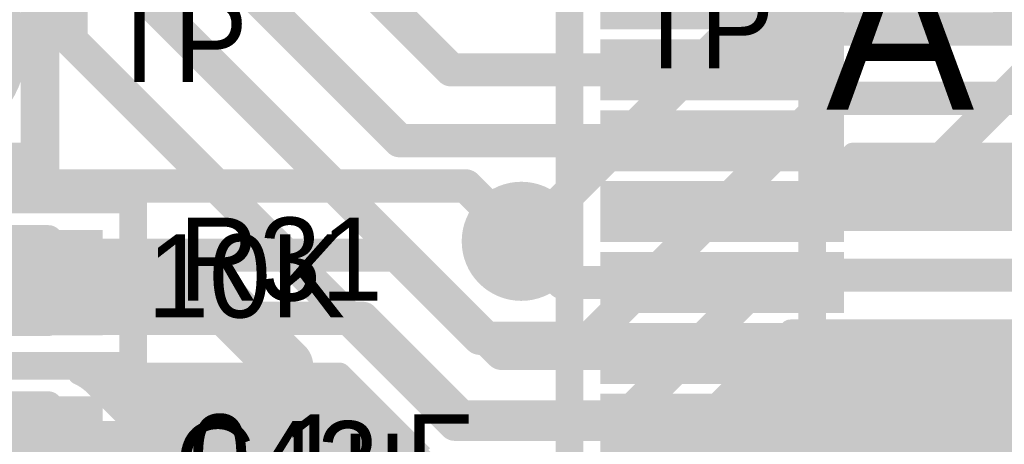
# Model space of a CAD drawing. Extents: x 7.17 to 14.1, y 4 to 11.75.
# Tile 39 of 189: x 8.34 to 8.7, y 7.38 to 7.53. Entities that reach past the tile are written whole.
import ezdxf

# ---------------------------------------------------------------- set-up
doc = ezdxf.new("R2010")
doc.units = 0
doc.layers.get('0').update_dxf_attribs({"linetype": 'CONTINUOUS'})
for name, color, linetype in [('BOTTOMLAYER', 5, 'CONTINUOUS'), ('BOTTOMSOLDER', 6, 'CONTINUOUS'), ('MECHANICAL1', 6, 'CONTINUOUS'), ('MECHANICAL5', 56, 'CONTINUOUS'), ('MULTILAYER', 9, 'CONTINUOUS'), ('TOPLAYER', 1, 'CONTINUOUS'), ('TOPOVERLAY', 2, 'CONTINUOUS'), ('TOPPASTE', 8, 'CONTINUOUS'), ('TOPSOLDER', 216, 'CONTINUOUS')]:
    doc.layers.add(name, color=color, linetype=linetype)

# ---------------------------------------------------------------- blocks, each defined once
blk = doc.blocks.new('TEST_POINT_PAD_3_58')
at = {"layer": 'BOTTOMSOLDER', "const_width": 0.0365}
blk.add_lwpolyline([(-0.01825, 0, 1), (0.01825, 0, 1)], format="xyb", close=True, dxfattribs=at)
at = {"layer": 'MECHANICAL1', "const_width": 0.01}
for points in [[(-0.03937, 0.03937), (0, 0.03937)], [(-0.03937, -0.03937), (-0.03937, 0.03937)], [(0, 0.03937), (0.03937, 0.03937)], [(0.03937, -0.03937), (0.03937, 0.03937)], [(-0.03937, -0.03937), (0.03937, -0.03937)]]:
    blk.add_lwpolyline(points, dxfattribs=at)
at = {"layer": 'MECHANICAL1', "const_width": 0.005}
for points in [[(-0.04187, 0.03937, 1), (-0.03687, 0.03937, 1)], [(-0.04187, 0.03937, 1), (-0.03687, 0.03937, 1)], [(-0.0025, 0.03937, 1), (0.0025, 0.03937, 1)], [(-0.0025, 0.03937, 1), (0.0025, 0.03937, 1)], [(0.03687, 0.03937, 1), (0.04187, 0.03937, 1)], [(0.03687, 0.03937, 1), (0.04187, 0.03937, 1)], [(-0.04187, -0.03937, 1), (-0.03687, -0.03937, 1)], [(-0.04187, -0.03937, 1), (-0.03687, -0.03937, 1)], [(0.03687, -0.03937, 1), (0.04187, -0.03937, 1)], [(0.03687, -0.03937, 1), (0.04187, -0.03937, 1)]]:
    blk.add_lwpolyline(points, format="xyb", close=True, dxfattribs=at)
at = {"layer": 'MULTILAYER', "const_width": 0.0325}
blk.add_lwpolyline([(-0.01625, 0, 1), (0.01625, 0, 1)], format="xyb", close=True, dxfattribs=at)
at = {"layer": 'TOPOVERLAY', "const_width": 0.01}
for points in [[(-0.043307, 0.043307), (0.043307, 0.043307)], [(-0.043307, -0.043307), (-0.043307, 0.043307)], [(0.043307, 0.03937), (0.043307, 0.043307)], [(0.043307, -0.043307), (0.043307, 0.03937)], [(-0.043307, -0.043307), (0.043307, -0.043307)]]:
    blk.add_lwpolyline(points, dxfattribs=at)
at = {"layer": 'TOPOVERLAY', "const_width": 0.005}
for points in [[(-0.045807, 0.043307, 1), (-0.040807, 0.043307, 1)], [(-0.045807, 0.043307, 1), (-0.040807, 0.043307, 1)], [(0.040807, 0.043307, 1), (0.045807, 0.043307, 1)], [(0.040807, 0.043307, 1), (0.045807, 0.043307, 1)], [(0.040807, 0.03937, 1), (0.045807, 0.03937, 1)], [(0.040807, 0.03937, 1), (0.045807, 0.03937, 1)], [(-0.045807, -0.043307, 1), (-0.040807, -0.043307, 1)], [(-0.045807, -0.043307, 1), (-0.040807, -0.043307, 1)], [(0.040807, -0.043307, 1), (0.045807, -0.043307, 1)], [(0.040807, -0.043307, 1), (0.045807, -0.043307, 1)]]:
    blk.add_lwpolyline(points, format="xyb", close=True, dxfattribs=at)
at = {"layer": 'TOPSOLDER', "const_width": 0.0365}
blk.add_lwpolyline([(-0.01825, 0, 1), (0.01825, 0, 1)], format="xyb", close=True, dxfattribs=at)
blk = doc.blocks.new('0603_59')
at = {"layer": 'MECHANICAL1', "const_width": 0.01}
for points in [[(-0.000531, 0.015748), (0.059468, 0.015748)], [(-0.000531, -0.014252), (-0.000531, 0.015748)], [(0.059468, -0.014252), (0.059468, 0.015748)], [(-0.000531, -0.014252), (0.059468, -0.014252)]]:
    blk.add_lwpolyline(points, dxfattribs=at)
at = {"layer": 'MECHANICAL1', "const_width": 0.005}
for points in [[(-0.003031, 0.015748, 1), (0.001969, 0.015748, 1)], [(-0.003031, 0.015748, 1), (0.001969, 0.015748, 1)], [(0.056968, 0.015748, 1), (0.061968, 0.015748, 1)], [(0.056968, 0.015748, 1), (0.061968, 0.015748, 1)], [(-0.003031, -0.014252, 1), (0.001969, -0.014252, 1)], [(-0.003031, -0.014252, 1), (0.001969, -0.014252, 1)], [(0.056968, -0.014252, 1), (0.061968, -0.014252, 1)], [(0.056968, -0.014252, 1), (0.061968, -0.014252, 1)]]:
    blk.add_lwpolyline(points, format="xyb", close=True, dxfattribs=at)
at = {"layer": 'TOPLAYER'}
for points in [[(-0.015, -0.015), (0.015, -0.015), (-0.015, 0.015), (0.015, 0.015)], [(0.045, -0.015), (0.075, -0.015), (0.045, 0.015), (0.075, 0.015)]]:
    blk.add_solid(points, dxfattribs=at)
at = {"layer": 'TOPOVERLAY', "const_width": 0.01}
for points in [[(-0.03, 0.03), (0.09, 0.03)], [(-0.03, 0), (-0.03, 0.03)], [(0.09, -0.03), (0.09, 0.03)], [(-0.03, -0.03), (-0.03, 0)], [(-0.03, -0.03), (0.09, -0.03)]]:
    blk.add_lwpolyline(points, dxfattribs=at)
at = {"layer": 'TOPOVERLAY', "const_width": 0.005}
for points in [[(-0.0325, 0.03, 1), (-0.0275, 0.03, 1)], [(-0.0325, 0.03, 1), (-0.0275, 0.03, 1)], [(0.0875, 0.03, 1), (0.0925, 0.03, 1)], [(0.0875, 0.03, 1), (0.0925, 0.03, 1)], [(-0.0325, 0, 1), (-0.0275, 0, 1)], [(-0.0325, 0, 1), (-0.0275, 0, 1)], [(-0.0325, -0.03, 1), (-0.0275, -0.03, 1)], [(-0.0325, -0.03, 1), (-0.0275, -0.03, 1)], [(0.0875, -0.03, 1), (0.0925, -0.03, 1)], [(0.0875, -0.03, 1), (0.0925, -0.03, 1)]]:
    blk.add_lwpolyline(points, format="xyb", close=True, dxfattribs=at)
at = {"layer": 'TOPPASTE'}
for points in [[(-0.015, -0.015), (0.015, -0.015), (-0.015, 0.015), (0.015, 0.015)], [(0.045, -0.015), (0.075, -0.015), (0.045, 0.015), (0.075, 0.015)]]:
    blk.add_solid(points, dxfattribs=at)
at = {"layer": 'TOPSOLDER'}
for points in [[(-0.019, -0.019), (0.019, -0.019), (-0.019, 0.019), (0.019, 0.019)], [(0.041, -0.019), (0.079, -0.019), (0.041, 0.019), (0.079, 0.019)]]:
    blk.add_solid(points, dxfattribs=at)
blk = doc.blocks.new('0603_60')
at = {"layer": 'MECHANICAL1', "const_width": 0.01}
for points in [[(-0.000531, -0.014252), (-0.000531, 0.015748)], [(-0.000531, 0.015748), (0.059468, 0.015748)], [(0.059468, -0.014252), (0.059468, 0.015748)], [(-0.000531, -0.014252), (0.059468, -0.014252)]]:
    blk.add_lwpolyline(points, dxfattribs=at)
at = {"layer": 'MECHANICAL1', "const_width": 0.005}
for points in [[(-0.003031, 0.015748, 1), (0.001969, 0.015748, 1)], [(-0.003031, 0.015748, 1), (0.001969, 0.015748, 1)], [(0.056968, 0.015748, 1), (0.061968, 0.015748, 1)], [(0.056968, 0.015748, 1), (0.061968, 0.015748, 1)], [(-0.003031, -0.014252, 1), (0.001969, -0.014252, 1)], [(-0.003031, -0.014252, 1), (0.001969, -0.014252, 1)], [(0.056968, -0.014252, 1), (0.061968, -0.014252, 1)], [(0.056968, -0.014252, 1), (0.061968, -0.014252, 1)]]:
    blk.add_lwpolyline(points, format="xyb", close=True, dxfattribs=at)
at = {"layer": 'TOPLAYER'}
for points in [[(-0.015, -0.015), (0.015, -0.015), (-0.015, 0.015), (0.015, 0.015)], [(0.045, -0.015), (0.075, -0.015), (0.045, 0.015), (0.075, 0.015)]]:
    blk.add_solid(points, dxfattribs=at)
at = {"layer": 'TOPOVERLAY', "const_width": 0.01}
for points in [[(-0.03, 0), (-0.03, 0.03)], [(-0.03, 0.03), (0.09, 0.03)], [(0.09, -0.03), (0.09, 0.03)], [(-0.03, -0.03), (-0.03, 0)], [(-0.03, -0.03), (0.09, -0.03)]]:
    blk.add_lwpolyline(points, dxfattribs=at)
at = {"layer": 'TOPOVERLAY', "const_width": 0.005}
for points in [[(-0.0325, 0.03, 1), (-0.0275, 0.03, 1)], [(-0.0325, 0.03, 1), (-0.0275, 0.03, 1)], [(0.0875, 0.03, 1), (0.0925, 0.03, 1)], [(0.0875, 0.03, 1), (0.0925, 0.03, 1)], [(-0.0325, 0, 1), (-0.0275, 0, 1)], [(-0.0325, 0, 1), (-0.0275, 0, 1)], [(-0.0325, -0.03, 1), (-0.0275, -0.03, 1)], [(-0.0325, -0.03, 1), (-0.0275, -0.03, 1)], [(0.0875, -0.03, 1), (0.0925, -0.03, 1)], [(0.0875, -0.03, 1), (0.0925, -0.03, 1)]]:
    blk.add_lwpolyline(points, format="xyb", close=True, dxfattribs=at)
at = {"layer": 'TOPPASTE'}
for points in [[(-0.015, -0.015), (0.015, -0.015), (-0.015, 0.015), (0.015, 0.015)], [(0.045, -0.015), (0.075, -0.015), (0.045, 0.015), (0.075, 0.015)]]:
    blk.add_solid(points, dxfattribs=at)
at = {"layer": 'TOPSOLDER'}
for points in [[(-0.019, -0.019), (0.019, -0.019), (-0.019, 0.019), (0.019, 0.019)], [(0.041, -0.019), (0.079, -0.019), (0.041, 0.019), (0.079, 0.019)]]:
    blk.add_solid(points, dxfattribs=at)
blk = doc.blocks.new('PIC16F870_97')
at = {"layer": 'TOPLAYER'}
for points in [[(-0.0399, -0.032672), (0.0401, -0.032672), (-0.0399, -0.018672), (0.0401, -0.018672)], [(-0.0399, -0.058262), (0.0401, -0.058262), (-0.0399, -0.044262), (0.0401, -0.044262)], [(-0.0399, -0.083852), (0.0401, -0.083852), (-0.0399, -0.069852), (0.0401, -0.069852)], [(-0.0399, -0.109442), (0.0401, -0.109442), (-0.0399, -0.095442), (0.0401, -0.095442)], [(-0.0399, -0.135032), (0.0401, -0.135032), (-0.0399, -0.121032), (0.0401, -0.121032)], [(-0.0399, -0.160622), (0.0401, -0.160622), (-0.0399, -0.146622), (0.0401, -0.146622)]]:
    blk.add_solid(points, dxfattribs=at)
at = {"layer": 'TOPOVERLAY', "const_width": 0.01}
blk.add_lwpolyline([(-0.055, -0.355), (-0.055, 0.02)], dxfattribs=at)
blk.add_lwpolyline([(0.155, 0.02, -1), (0.095, 0.02)], format="xyb", dxfattribs=at)
at = {"layer": 'TOPPASTE'}
for points in [[(-0.0399, -0.032672), (0.0401, -0.032672), (-0.0399, -0.018672), (0.0401, -0.018672)], [(-0.0399, -0.058262), (0.0401, -0.058262), (-0.0399, -0.044262), (0.0401, -0.044262)], [(-0.0399, -0.083852), (0.0401, -0.083852), (-0.0399, -0.069852), (0.0401, -0.069852)], [(-0.0399, -0.109442), (0.0401, -0.109442), (-0.0399, -0.095442), (0.0401, -0.095442)], [(-0.0399, -0.135032), (0.0401, -0.135032), (-0.0399, -0.121032), (0.0401, -0.121032)], [(-0.0399, -0.160622), (0.0401, -0.160622), (-0.0399, -0.146622), (0.0401, -0.146622)]]:
    blk.add_solid(points, dxfattribs=at)
at = {"layer": 'TOPSOLDER'}
for points in [[(-0.0439, -0.011082), (0.0441, -0.011082), (-0.0439, 0.010918), (0.0441, 0.010918)], [(-0.0439, -0.036672), (0.0441, -0.036672), (-0.0439, -0.014672), (0.0441, -0.014672)], [(-0.0439, -0.062262), (0.0441, -0.062262), (-0.0439, -0.040262), (0.0441, -0.040262)], [(-0.0439, -0.087852), (0.0441, -0.087852), (-0.0439, -0.065852), (0.0441, -0.065852)], [(-0.0439, -0.113442), (0.0441, -0.113442), (-0.0439, -0.091442), (0.0441, -0.091442)], [(-0.0439, -0.139032), (0.0441, -0.139032), (-0.0439, -0.117032), (0.0441, -0.117032)], [(-0.0439, -0.164622), (0.0441, -0.164622), (-0.0439, -0.142622), (0.0441, -0.142622)]]:
    blk.add_solid(points, dxfattribs=at)

msp = doc.modelspace()

# ---------------------------------------------------------------- linework, layer by layer
at = {"layer": 'BOTTOMLAYER'}
for points, const_width in [([(8.524904, 7.45), (8.6015, 7.526596)], 0.012), ([(8.6015, 7.526596), (8.802604, 7.526596)], 0.012), ([(8.549722, 7.415), (8.636318, 7.501596)], 0.012), ([(8.636318, 7.501596), (8.817604, 7.501596)], 0.012), ([(8.620786, 7.45778), (8.644602, 7.481596)], 0.008), ([(8.624505, 7.45778), (8.648321, 7.481596)], 0.008), ([(8.631577, 7.45778), (8.655393, 7.481596)], 0.008), ([(8.638648, 7.45778), (8.662464, 7.481596)], 0.008), ([(8.644602, 7.481596), (8.817604, 7.481596)], 0.008), ([(8.645719, 7.45778), (8.669535, 7.481596)], 0.008), ([(8.647525, 7.481596), (8.671341, 7.45778)], 0.008), ([(8.65279, 7.45778), (8.676606, 7.481596)], 0.008), ([(8.654596, 7.481596), (8.678412, 7.45778)], 0.008), ([(8.659861, 7.45778), (8.683677, 7.481596)], 0.008), ([(8.661667, 7.481596), (8.685483, 7.45778)], 0.008), ([(8.666932, 7.45778), (8.690748, 7.481596)], 0.008), ([(8.668738, 7.481596), (8.692554, 7.45778)], 0.008), ([(8.674003, 7.45778), (8.697819, 7.481596)], 0.008), ([(8.675809, 7.481596), (8.699625, 7.45778)], 0.008), ([(8.681074, 7.45778), (8.70489, 7.481596)], 0.008), ([(8.68288, 7.481596), (8.706696, 7.45778)], 0.008), ([(8.688145, 7.45778), (8.711961, 7.481596)], 0.008), ([(8.689951, 7.481596), (8.713767, 7.45778)], 0.008), ([(8.695217, 7.45778), (8.719033, 7.481596)], 0.008), ([(8.697023, 7.481596), (8.720839, 7.45778)], 0.008), ([(8.702288, 7.45778), (8.726104, 7.481596)], 0.008), ([(8.642528, 7.479522), (8.66427, 7.45778)], 0.008), ([(8.638993, 7.475986), (8.657199, 7.45778)], 0.008), ([(8.264904, 7.47), (8.504904, 7.47)], 0.012), ([(8.504904, 7.47), (8.524904, 7.45)], 0.012), ([(8.635457, 7.472451), (8.650128, 7.45778)], 0.008), ([(8.631921, 7.468915), (8.643057, 7.45778)], 0.008), ([(8.628386, 7.46538), (8.635985, 7.45778)], 0.008), ([(8.62485, 7.461844), (8.628914, 7.45778)], 0.008), ([(8.620786, 7.45778), (8.743068, 7.45778)], 0.008), ([(8.249904, 7.445), (8.479904, 7.445)], 0.012), ([(8.479904, 7.445), (8.509904, 7.415)], 0.012), ([(8.562604, 7.386596), (8.613788, 7.43778)], 0.012), ([(8.613788, 7.43778), (8.767404, 7.43778)], 0.012), ([(8.237604, 7.422185), (8.467701, 7.422185)], 0.012), ([(8.467701, 7.422185), (8.50329, 7.386596)], 0.012), ([(8.406932, 7.19778), (8.626932, 7.41778)], 0.008), ([(8.414003, 7.19778), (8.634003, 7.41778)], 0.008), ([(8.421074, 7.19778), (8.641074, 7.41778)], 0.008), ([(8.428145, 7.19778), (8.648145, 7.41778)], 0.008), ([(8.435216, 7.19778), (8.655216, 7.41778)], 0.008), ([(8.442288, 7.19778), (8.662288, 7.41778)], 0.008), ([(8.449359, 7.19778), (8.669359, 7.41778)], 0.008), ([(8.45643, 7.19778), (8.67643, 7.41778)], 0.008), ([(8.463501, 7.19778), (8.683501, 7.41778)], 0.008), ([(8.470572, 7.19778), (8.690572, 7.41778)], 0.008), ([(8.477643, 7.19778), (8.697643, 7.41778)], 0.008), ([(8.495433, 7.208499), (8.704714, 7.41778)], 0.008), ([(8.503273, 7.209268), (8.711785, 7.41778)], 0.008), ([(8.509904, 7.415), (8.549722, 7.415)], 0.012), ([(8.509538, 7.208462), (8.718856, 7.41778)], 0.008), ([(8.51486, 7.206713), (8.725927, 7.41778)], 0.008), ([(8.519473, 7.204255), (8.732999, 7.41778)], 0.008), ([(8.519473, 7.204255), (8.732999, 7.41778)], 0.008), ([(8.52348, 7.20119), (8.74007, 7.41778)], 0.008), ([(8.576778, 7.372486), (8.622072, 7.41778)], 0.008), ([(8.620744, 7.416452), (8.685998, 7.351199)], 0.008), ([(8.622072, 7.41778), (8.743068, 7.41778)], 0.008), ([(8.626488, 7.41778), (8.693871, 7.350397)], 0.008), ([(8.633559, 7.41778), (8.787631, 7.263708)], 0.008), ([(8.64063, 7.41778), (8.794702, 7.263708)], 0.008), ([(8.647701, 7.41778), (8.801773, 7.263708)], 0.008), ([(8.654772, 7.41778), (8.808844, 7.263708)], 0.008), ([(8.661843, 7.41778), (8.815915, 7.263708)], 0.008), ([(8.668914, 7.41778), (8.822986, 7.263708)], 0.008), ([(8.675985, 7.41778), (8.830057, 7.263708)], 0.008), ([(8.683056, 7.41778), (8.837129, 7.263708)], 0.008), ([(8.690128, 7.41778), (8.8442, 7.263708)], 0.008), ([(8.697199, 7.41778), (8.851271, 7.263708)], 0.008), ([(8.617209, 7.412917), (8.679717, 7.350409)], 0.008), ([(8.679785, 7.350424), (8.744999, 7.415638)], 0.008), ([(8.613673, 7.409381), (8.674383, 7.348671)], 0.008), ([(8.610138, 7.405846), (8.669761, 7.346222)], 0.008), ([(8.365249, 7.402185), (8.459417, 7.402185)], 0.008), ([(8.372531, 7.396726), (8.377991, 7.402185)], 0.008), ([(8.373381, 7.402185), (8.574044, 7.201522)], 0.008), ([(8.376067, 7.39319), (8.385062, 7.402185)], 0.008), ([(8.379603, 7.389655), (8.392133, 7.402185)], 0.008), ([(8.380452, 7.402185), (8.577789, 7.204848)], 0.008), ([(8.383138, 7.386119), (8.399204, 7.402185)], 0.008), ([(8.386674, 7.382583), (8.406275, 7.402185)], 0.008), ([(8.387523, 7.402185), (8.582116, 7.207592)], 0.008), ([(8.390209, 7.379048), (8.413346, 7.402185)], 0.008), ([(8.393745, 7.375512), (8.420417, 7.402185)], 0.008), ([(8.394594, 7.402185), (8.587094, 7.209685)], 0.008), ([(8.39728, 7.371977), (8.427489, 7.402185)], 0.008), ([(8.400816, 7.368441), (8.43456, 7.402185)], 0.008), ([(8.401665, 7.402185), (8.592883, 7.210967)], 0.008), ([(8.404351, 7.364906), (8.441631, 7.402185)], 0.008), ([(8.407887, 7.36137), (8.448702, 7.402185)], 0.008), ([(8.408736, 7.402185), (8.599866, 7.211055)], 0.008), ([(8.411423, 7.357835), (8.455773, 7.402185)], 0.008), ([(8.415807, 7.402185), (8.60945, 7.208543)], 0.008), ([(8.422879, 7.402185), (8.626356, 7.198708)], 0.008), ([(8.42995, 7.402185), (8.633427, 7.198708)], 0.008), ([(8.437021, 7.402185), (8.640498, 7.198708)], 0.008), ([(8.444092, 7.402185), (8.647569, 7.198708)], 0.008), ([(8.451163, 7.402185), (8.65464, 7.198708)], 0.008), ([(8.458234, 7.402185), (8.661711, 7.198708)], 0.008), ([(8.459417, 7.402185), (8.489116, 7.372486)], 0.008), ([(8.606602, 7.40231), (8.665746, 7.343166)], 0.008), ([(8.414958, 7.354299), (8.46113, 7.400471)], 0.008), ([(8.603067, 7.398775), (8.662298, 7.339543)], 0.008), ([(8.371188, 7.398069), (8.421714, 7.347543)], 0.008), ([(8.418494, 7.350764), (8.464666, 7.396936)], 0.008), ([(8.599531, 7.395239), (8.659425, 7.335345)], 0.008), ([(8.422026, 7.347225), (8.468201, 7.3934)], 0.008), ([(8.595996, 7.391703), (8.657182, 7.330517)], 0.008), ([(8.42504, 7.343167), (8.471737, 7.389865)], 0.008), ([(8.50329, 7.386596), (8.562604, 7.386596)], 0.012), ([(8.59246, 7.388168), (8.655704, 7.324924)], 0.008), ([(8.205927, 7.383959), (8.357014, 7.383959)], 0.012), ([(8.357014, 7.383959), (8.407604, 7.333369)], 0.012), ([(8.427038, 7.338094), (8.475273, 7.386329)], 0.008), ([(8.588924, 7.384632), (8.655303, 7.318254)], 0.008), ([(8.428209, 7.332195), (8.478808, 7.382794)], 0.008), ([(8.585389, 7.381097), (8.65696, 7.309525)], 0.008), ([(8.43172, 7.328634), (8.482344, 7.379258)], 0.008), ([(8.581853, 7.377561), (8.663488, 7.295927)], 0.008), ([(8.434659, 7.324502), (8.485879, 7.375723)], 0.008), ([(8.578318, 7.374026), (8.660402, 7.291942)], 0.008)]:
    msp.add_lwpolyline(points, dxfattribs=dict(at, const_width=const_width))
for points, const_width in [([(8.5985, 7.526596, 1), (8.6045, 7.526596, 1)], 0.006), ([(8.5985, 7.526596, 1), (8.6045, 7.526596, 1)], 0.006), ([(8.633318, 7.501596, 1), (8.639318, 7.501596, 1)], 0.006), ([(8.633318, 7.501596, 1), (8.639318, 7.501596, 1)], 0.006), ([(8.642602, 7.481596, 1), (8.646602, 7.481596, 1)], 0.004), ([(8.642602, 7.481596, 1), (8.646602, 7.481596, 1)], 0.004), ([(8.645525, 7.481596, 1), (8.649525, 7.481596, 1)], 0.004), ([(8.646322, 7.481596, 1), (8.650322, 7.481596, 1)], 0.004), ([(8.652596, 7.481596, 1), (8.656596, 7.481596, 1)], 0.004), ([(8.653393, 7.481596, 1), (8.657393, 7.481596, 1)], 0.004), ([(8.659667, 7.481596, 1), (8.663667, 7.481596, 1)], 0.004), ([(8.660464, 7.481596, 1), (8.664464, 7.481596, 1)], 0.004), ([(8.666738, 7.481596, 1), (8.670738, 7.481596, 1)], 0.004), ([(8.667535, 7.481596, 1), (8.671535, 7.481596, 1)], 0.004), ([(8.673809, 7.481596, 1), (8.677809, 7.481596, 1)], 0.004), ([(8.674606, 7.481596, 1), (8.678606, 7.481596, 1)], 0.004), ([(8.68088, 7.481596, 1), (8.68488, 7.481596, 1)], 0.004), ([(8.681677, 7.481596, 1), (8.685677, 7.481596, 1)], 0.004), ([(8.687952, 7.481596, 1), (8.691952, 7.481596, 1)], 0.004), ([(8.688748, 7.481596, 1), (8.692748, 7.481596, 1)], 0.004), ([(8.695023, 7.481596, 1), (8.699023, 7.481596, 1)], 0.004), ([(8.695819, 7.481596, 1), (8.699819, 7.481596, 1)], 0.004), ([(8.640528, 7.479522, 1), (8.644528, 7.479522, 1)], 0.004), ([(8.636992, 7.475986, 1), (8.640992, 7.475986, 1)], 0.004), ([(8.501904, 7.47, 1), (8.507904, 7.47, 1)], 0.006), ([(8.501904, 7.47, 1), (8.507904, 7.47, 1)], 0.006), ([(8.633457, 7.472451, 1), (8.637457, 7.472451, 1)], 0.004), ([(8.629921, 7.468915, 1), (8.633921, 7.468915, 1)], 0.004), ([(8.626386, 7.46538, 1), (8.630386, 7.46538, 1)], 0.004), ([(8.62285, 7.461844, 1), (8.62685, 7.461844, 1)], 0.004), ([(8.618786, 7.45778, 1), (8.622786, 7.45778, 1)], 0.004), ([(8.618786, 7.45778, 1), (8.622786, 7.45778, 1)], 0.004), ([(8.622506, 7.45778, 1), (8.626506, 7.45778, 1)], 0.004), ([(8.626914, 7.45778, 1), (8.630914, 7.45778, 1)], 0.004), ([(8.629577, 7.45778, 1), (8.633577, 7.45778, 1)], 0.004), ([(8.633985, 7.45778, 1), (8.637985, 7.45778, 1)], 0.004), ([(8.636648, 7.45778, 1), (8.640648, 7.45778, 1)], 0.004), ([(8.641056, 7.45778, 1), (8.645057, 7.45778, 1)], 0.004), ([(8.643719, 7.45778, 1), (8.647719, 7.45778, 1)], 0.004), ([(8.648128, 7.45778, 1), (8.652128, 7.45778, 1)], 0.004), ([(8.65079, 7.45778, 1), (8.65479, 7.45778, 1)], 0.004), ([(8.655199, 7.45778, 1), (8.659199, 7.45778, 1)], 0.004), ([(8.657861, 7.45778, 1), (8.661861, 7.45778, 1)], 0.004), ([(8.66227, 7.45778, 1), (8.66627, 7.45778, 1)], 0.004), ([(8.664932, 7.45778, 1), (8.668932, 7.45778, 1)], 0.004), ([(8.669341, 7.45778, 1), (8.673341, 7.45778, 1)], 0.004), ([(8.672003, 7.45778, 1), (8.676003, 7.45778, 1)], 0.004), ([(8.676412, 7.45778, 1), (8.680412, 7.45778, 1)], 0.004), ([(8.679074, 7.45778, 1), (8.683074, 7.45778, 1)], 0.004), ([(8.683483, 7.45778, 1), (8.687483, 7.45778, 1)], 0.004), ([(8.686145, 7.45778, 1), (8.690145, 7.45778, 1)], 0.004), ([(8.690554, 7.45778, 1), (8.694554, 7.45778, 1)], 0.004), ([(8.693217, 7.45778, 1), (8.697216, 7.45778, 1)], 0.004), ([(8.697625, 7.45778, 1), (8.701625, 7.45778, 1)], 0.004), ([(8.700288, 7.45778, 1), (8.704288, 7.45778, 1)], 0.004), ([(8.521904, 7.45, 1), (8.527904, 7.45, 1)], 0.006), ([(8.521904, 7.45, 1), (8.527904, 7.45, 1)], 0.006), ([(8.476904, 7.445, 1), (8.482904, 7.445, 1)], 0.006), ([(8.476904, 7.445, 1), (8.482904, 7.445, 1)], 0.006), ([(8.610788, 7.43778, 1), (8.616788, 7.43778, 1)], 0.006), ([(8.610788, 7.43778, 1), (8.616788, 7.43778, 1)], 0.006), ([(8.464701, 7.422185, 1), (8.470701, 7.422185, 1)], 0.006), ([(8.464701, 7.422185, 1), (8.470701, 7.422185, 1)], 0.006), ([(8.506904, 7.415, 1), (8.512904, 7.415, 1)], 0.006), ([(8.506904, 7.415, 1), (8.512904, 7.415, 1)], 0.006), ([(8.546722, 7.415, 1), (8.552722, 7.415, 1)], 0.006), ([(8.546722, 7.415, 1), (8.552722, 7.415, 1)], 0.006), ([(8.618744, 7.416452, 1), (8.622744, 7.416452, 1)], 0.004), ([(8.620072, 7.41778, 1), (8.624072, 7.41778, 1)], 0.004), ([(8.620072, 7.41778, 1), (8.624072, 7.41778, 1)], 0.004), ([(8.624488, 7.41778, 1), (8.628488, 7.41778, 1)], 0.004), ([(8.624932, 7.41778, 1), (8.628932, 7.41778, 1)], 0.004), ([(8.631559, 7.41778, 1), (8.635559, 7.41778, 1)], 0.004), ([(8.632003, 7.41778, 1), (8.636003, 7.41778, 1)], 0.004), ([(8.63863, 7.41778, 1), (8.64263, 7.41778, 1)], 0.004), ([(8.639074, 7.41778, 1), (8.643074, 7.41778, 1)], 0.004), ([(8.645701, 7.41778, 1), (8.649701, 7.41778, 1)], 0.004), ([(8.646145, 7.41778, 1), (8.650145, 7.41778, 1)], 0.004), ([(8.652772, 7.41778, 1), (8.656772, 7.41778, 1)], 0.004), ([(8.653216, 7.41778, 1), (8.657217, 7.41778, 1)], 0.004), ([(8.659843, 7.41778, 1), (8.663843, 7.41778, 1)], 0.004), ([(8.660288, 7.41778, 1), (8.664288, 7.41778, 1)], 0.004), ([(8.666914, 7.41778, 1), (8.670914, 7.41778, 1)], 0.004), ([(8.667359, 7.41778, 1), (8.671359, 7.41778, 1)], 0.004), ([(8.673985, 7.41778, 1), (8.677985, 7.41778, 1)], 0.004), ([(8.67443, 7.41778, 1), (8.67843, 7.41778, 1)], 0.004), ([(8.681057, 7.41778, 1), (8.685056, 7.41778, 1)], 0.004), ([(8.681501, 7.41778, 1), (8.685501, 7.41778, 1)], 0.004), ([(8.688128, 7.41778, 1), (8.692128, 7.41778, 1)], 0.004), ([(8.688572, 7.41778, 1), (8.692572, 7.41778, 1)], 0.004), ([(8.695199, 7.41778, 1), (8.699199, 7.41778, 1)], 0.004), ([(8.695643, 7.41778, 1), (8.699643, 7.41778, 1)], 0.004), ([(8.615209, 7.412917, 1), (8.619209, 7.412917, 1)], 0.004), ([(8.611673, 7.409381, 1), (8.615673, 7.409381, 1)], 0.004), ([(8.608138, 7.405846, 1), (8.612138, 7.405846, 1)], 0.004), ([(8.363249, 7.402185, 1), (8.367249, 7.402185, 1)], 0.004), ([(8.363249, 7.402185, 1), (8.367249, 7.402185, 1)], 0.004), ([(8.363249, 7.402185, 1), (8.367249, 7.402185, 1)], 0.004), ([(8.371381, 7.402185, 1), (8.375381, 7.402185, 1)], 0.004), ([(8.375991, 7.402185, 1), (8.379991, 7.402185, 1)], 0.004), ([(8.378452, 7.402185, 1), (8.382452, 7.402185, 1)], 0.004), ([(8.383062, 7.402185, 1), (8.387062, 7.402185, 1)], 0.004), ([(8.385523, 7.402185, 1), (8.389523, 7.402185, 1)], 0.004), ([(8.390133, 7.402185, 1), (8.394133, 7.402185, 1)], 0.004), ([(8.392594, 7.402185, 1), (8.396594, 7.402185, 1)], 0.004), ([(8.397204, 7.402185, 1), (8.401204, 7.402185, 1)], 0.004), ([(8.399665, 7.402185, 1), (8.403665, 7.402185, 1)], 0.004), ([(8.404275, 7.402185, 1), (8.408275, 7.402185, 1)], 0.004), ([(8.406736, 7.402185, 1), (8.410736, 7.402185, 1)], 0.004), ([(8.411346, 7.402185, 1), (8.415346, 7.402185, 1)], 0.004), ([(8.413808, 7.402185, 1), (8.417808, 7.402185, 1)], 0.004), ([(8.418417, 7.402185, 1), (8.422417, 7.402185, 1)], 0.004), ([(8.420879, 7.402185, 1), (8.424879, 7.402185, 1)], 0.004), ([(8.425489, 7.402185, 1), (8.429488, 7.402185, 1)], 0.004), ([(8.42795, 7.402185, 1), (8.43195, 7.402185, 1)], 0.004), ([(8.43256, 7.402185, 1), (8.43656, 7.402185, 1)], 0.004), ([(8.435021, 7.402185, 1), (8.439021, 7.402185, 1)], 0.004), ([(8.439631, 7.402185, 1), (8.443631, 7.402185, 1)], 0.004), ([(8.442092, 7.402185, 1), (8.446092, 7.402185, 1)], 0.004), ([(8.446702, 7.402185, 1), (8.450702, 7.402185, 1)], 0.004), ([(8.449163, 7.402185, 1), (8.453163, 7.402185, 1)], 0.004), ([(8.453773, 7.402185, 1), (8.457773, 7.402185, 1)], 0.004), ([(8.456234, 7.402185, 1), (8.460234, 7.402185, 1)], 0.004), ([(8.457417, 7.402185, 1), (8.461417, 7.402185, 1)], 0.004), ([(8.457417, 7.402185, 1), (8.461417, 7.402185, 1)], 0.004), ([(8.604602, 7.40231, 1), (8.608602, 7.40231, 1)], 0.004), ([(8.45913, 7.400471, 1), (8.46313, 7.400471, 1)], 0.004), ([(8.601067, 7.398775, 1), (8.605067, 7.398775, 1)], 0.004), ([(8.369156, 7.398101, 1), (8.373156, 7.398101, 1)], 0.004), ([(8.369188, 7.398069, 1), (8.373188, 7.398069, 1)], 0.004), ([(8.369188, 7.398069, 1), (8.373188, 7.398069, 1)], 0.004), ([(8.370532, 7.396726, 1), (8.374531, 7.396726, 1)], 0.004), ([(8.462666, 7.396936, 1), (8.466666, 7.396936, 1)], 0.004), ([(8.597531, 7.395239, 1), (8.601531, 7.395239, 1)], 0.004), ([(8.374067, 7.39319, 1), (8.378067, 7.39319, 1)], 0.004), ([(8.466202, 7.3934, 1), (8.470201, 7.3934, 1)], 0.004), ([(8.593996, 7.391703, 1), (8.597996, 7.391703, 1)], 0.004), ([(8.377603, 7.389655, 1), (8.381603, 7.389655, 1)], 0.004), ([(8.469737, 7.389865, 1), (8.473737, 7.389865, 1)], 0.004), ([(8.50029, 7.386596, 1), (8.50629, 7.386596, 1)], 0.006), ([(8.50029, 7.386596, 1), (8.50629, 7.386596, 1)], 0.006), ([(8.559604, 7.386596, 1), (8.565604, 7.386596, 1)], 0.006), ([(8.559604, 7.386596, 1), (8.565604, 7.386596, 1)], 0.006), ([(8.59046, 7.388168, 1), (8.59446, 7.388168, 1)], 0.004), ([(8.354014, 7.383959, 1), (8.360014, 7.383959, 1)], 0.006), ([(8.354014, 7.383959, 1), (8.360014, 7.383959, 1)], 0.006), ([(8.381138, 7.386119, 1), (8.385138, 7.386119, 1)], 0.004), ([(8.473273, 7.386329, 1), (8.477273, 7.386329, 1)], 0.004), ([(8.586925, 7.384632, 1), (8.590924, 7.384632, 1)], 0.004), ([(8.384674, 7.382583, 1), (8.388674, 7.382583, 1)], 0.004), ([(8.476808, 7.382794, 1), (8.480808, 7.382794, 1)], 0.004), ([(8.583389, 7.381097, 1), (8.587389, 7.381097, 1)], 0.004), ([(8.388209, 7.379048, 1), (8.392209, 7.379048, 1)], 0.004), ([(8.480344, 7.379258, 1), (8.484344, 7.379258, 1)], 0.004), ([(8.579853, 7.377561, 1), (8.583853, 7.377561, 1)], 0.004), ([(8.391745, 7.375512, 1), (8.395745, 7.375512, 1)], 0.004), ([(8.483879, 7.375723, 1), (8.487879, 7.375723, 1)], 0.004), ([(8.576318, 7.374026, 1), (8.580318, 7.374026, 1)], 0.004)]:
    msp.add_lwpolyline(points, format="xyb", close=True, dxfattribs=dict(at, const_width=const_width))
at = {"layer": 'BOTTOMLAYER', "const_width": 0.008}
for points in [[(8.365249, 7.402185, -0.090504), (8.371156, 7.398101)], [(8.365249, 7.402185, -0.09107), (8.371188, 7.398069)]]:
    msp.add_lwpolyline(points, format="xyb", dxfattribs=at)
at = {"layer": 'BOTTOMSOLDER', "const_width": 0.0215}
for points in [[(8.514154, 7.45, 1), (8.535654, 7.45, 1)], [(8.429054, 7.375082, 1), (8.450554, 7.375082, 1)]]:
    msp.add_lwpolyline(points, format="xyb", close=True, dxfattribs=at)
at = {"layer": 'MECHANICAL1', "const_width": 0.01}
msp.add_lwpolyline([(8.629904, 7.1825), (8.629904, 7.5575)], dxfattribs=at)
msp.add_lwpolyline([(8.749904, 7.5575, -1), (8.689904, 7.5575)], format="xyb", dxfattribs=at)
at = {"layer": 'TOPLAYER'}
for points, const_width in [([(8.362405, 7.522499), (8.362405, 8.274904)], 0.012), ([(8.451769, 7.559708), (8.499567, 7.51191)], 0.012), ([(8.657791, 7.46073), (8.749804, 7.552743)], 0.012), ([(8.422405, 7.544904), (8.480989, 7.48632)], 0.012), ([(8.387405, 7.539904), (8.517759, 7.40955)], 0.012), ([(8.362405, 7.522499), (8.500944, 7.38396)], 0.012), ([(8.499567, 7.51191), (8.597404, 7.51191)], 0.012), ([(8.480989, 7.48632), (8.597404, 7.48632)], 0.012), ([(8.597404, 7.46073), (8.657791, 7.46073)], 0.012), ([(8.524904, 7.45), (8.539764, 7.43514)], 0.012), ([(8.354804, 7.435082), (8.409804, 7.435082)], 0.02), ([(8.409804, 7.435082), (8.439804, 7.405082)], 0.02), ([(8.539764, 7.43514), (8.597404, 7.43514)], 0.012), ([(8.439804, 7.375082), (8.439804, 7.405082)], 0.02), ([(8.517759, 7.40955), (8.597404, 7.40955)], 0.012), ([(8.500944, 7.38396), (8.597404, 7.38396)], 0.012), ([(8.354804, 7.375082), (8.439804, 7.375082)], 0.02), ([(8.439804, 7.375082), (8.469804, 7.375082)], 0.012), ([(8.469804, 7.375082), (8.486516, 7.35837)], 0.012)]:
    msp.add_lwpolyline(points, dxfattribs=dict(at, const_width=const_width))
for points, const_width in [([(8.359405, 7.522499, 1), (8.365405, 7.522499, 1)], 0.006), ([(8.359405, 7.522499, 1), (8.365405, 7.522499, 1)], 0.006), ([(8.496567, 7.51191, 1), (8.502567, 7.51191, 1)], 0.006), ([(8.496567, 7.51191, 1), (8.502567, 7.51191, 1)], 0.006), ([(8.594404, 7.51191, 1), (8.600404, 7.51191, 1)], 0.006), ([(8.477989, 7.48632, 1), (8.483989, 7.48632, 1)], 0.006), ([(8.477989, 7.48632, 1), (8.483989, 7.48632, 1)], 0.006), ([(8.594404, 7.48632, 1), (8.600404, 7.48632, 1)], 0.006), ([(8.594404, 7.46073, 1), (8.600404, 7.46073, 1)], 0.006), ([(8.654791, 7.46073, 1), (8.660791, 7.46073, 1)], 0.006), ([(8.654791, 7.46073, 1), (8.660791, 7.46073, 1)], 0.006), ([(8.521904, 7.45, 1), (8.527904, 7.45, 1)], 0.006), ([(8.349804, 7.435082, 1), (8.359804, 7.435082, 1)], 0.01), ([(8.404804, 7.435082, 1), (8.414804, 7.435082, 1)], 0.01), ([(8.404804, 7.435082, 1), (8.414804, 7.435082, 1)], 0.01), ([(8.536764, 7.43514, 1), (8.542764, 7.43514, 1)], 0.006), ([(8.536764, 7.43514, 1), (8.542764, 7.43514, 1)], 0.006), ([(8.594404, 7.43514, 1), (8.600404, 7.43514, 1)], 0.006), ([(8.434804, 7.405082, 1), (8.444804, 7.405082, 1)], 0.01), ([(8.434804, 7.405082, 1), (8.444804, 7.405082, 1)], 0.01), ([(8.514759, 7.40955, 1), (8.520759, 7.40955, 1)], 0.006), ([(8.514759, 7.40955, 1), (8.520759, 7.40955, 1)], 0.006), ([(8.594404, 7.40955, 1), (8.600404, 7.40955, 1)], 0.006), ([(8.497944, 7.38396, 1), (8.503944, 7.38396, 1)], 0.006), ([(8.497944, 7.38396, 1), (8.503944, 7.38396, 1)], 0.006), ([(8.594404, 7.38396, 1), (8.600404, 7.38396, 1)], 0.006), ([(8.349804, 7.375082, 1), (8.359804, 7.375082, 1)], 0.01), ([(8.434804, 7.375082, 1), (8.444804, 7.375082, 1)], 0.01), ([(8.434804, 7.375082, 1), (8.444804, 7.375082, 1)], 0.01), ([(8.436804, 7.375082, 1), (8.442804, 7.375082, 1)], 0.006), ([(8.466804, 7.375082, 1), (8.472804, 7.375082, 1)], 0.006), ([(8.466804, 7.375082, 1), (8.472804, 7.375082, 1)], 0.006)]:
    msp.add_lwpolyline(points, format="xyb", close=True, dxfattribs=dict(at, const_width=const_width))
at = {"layer": 'TOPSOLDER', "const_width": 0.0215}
for points in [[(8.514154, 7.45, 1), (8.535654, 7.45, 1)], [(8.429054, 7.375082, 1), (8.450554, 7.375082, 1)]]:
    msp.add_lwpolyline(points, format="xyb", close=True, dxfattribs=at)

# ---------------------------------------------------------------- block references
at = {"rotation": 360}
for name, p in [('TEST_POINT_PAD_3_58', (8.309904, 7.52)), ('0603_59', (8.294804, 7.435082)), ('0603_60', (8.294804, 7.375082))]:
    msp.add_blockref(name, p, dxfattribs=at)
msp.add_blockref('PIC16F870_97', (8.597304, 7.537582))

# ---------------------------------------------------------------- texts
at = {"layer": 'MECHANICAL1'}
for s, p in [('TP', (8.564904, 7.5125)), ('TP', (8.374904, 7.5075)), ('10K', (8.389904, 7.4225)), ('0.1uF', (8.404904, 7.3575))]:
    msp.add_text(s, height=0.03, dxfattribs=at).set_placement(p)
at = {"layer": 'MECHANICAL5'}
msp.add_text('A', height=0.06, dxfattribs=at).set_placement((8.634904, 7.4975))
at = {"layer": 'TOPOVERLAY'}
for s, p in [('R31', (8.401313, 7.428573)), ('C42', (8.399804, 7.355082))]:
    msp.add_text(s, height=0.03, dxfattribs=at).set_placement(p)

doc.saveas('drawing.dxf')
